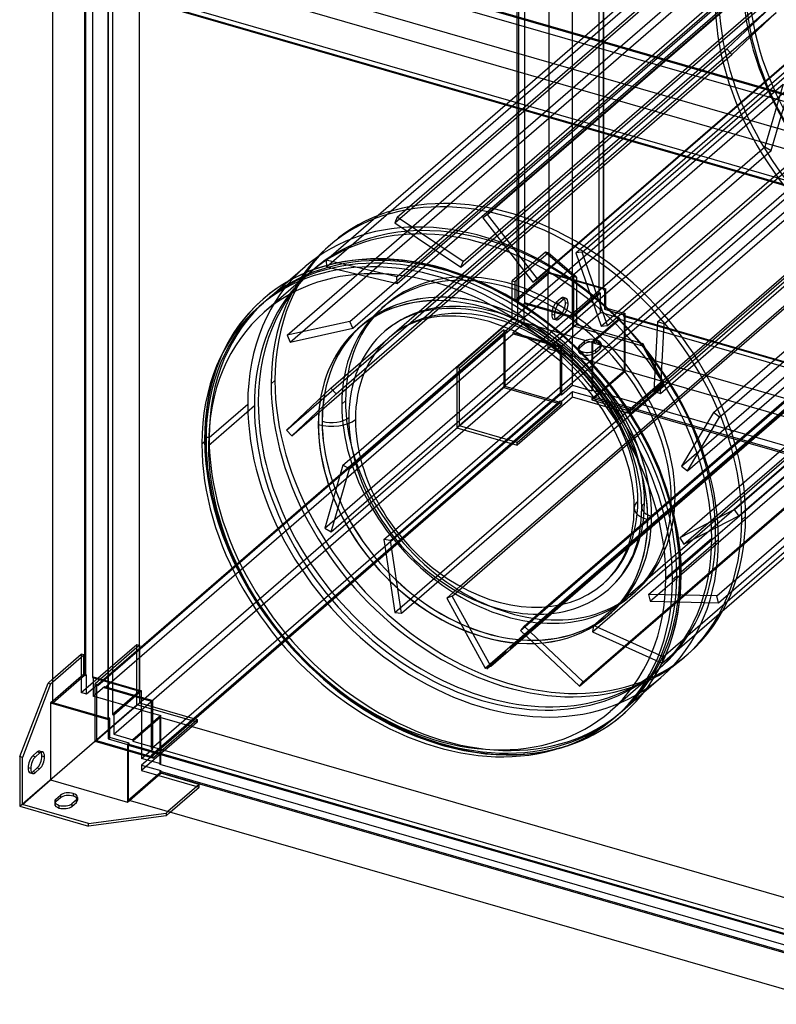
# Model space of a CAD drawing. Header units: millimetres. Extents: x -464 to 464, y -522 to 503.
# Tile 1 of 3: x -464 to 30, y -487 to 156. Entities that reach past the tile are written whole.
import ezdxf

# ---------------------------------------------------------------- set-up
doc = ezdxf.new("R2010")
doc.units = ezdxf.units.MM
doc.layers.add('MAIN-1', color=7, linetype='Continuous')
doc.layers.add('MAIN-2', color=7, linetype='Continuous')

msp = doc.modelspace()

# ---------------------------------------------------------------- linework, layer by layer
at = {"layer": 'MAIN-1'}
for p, q in [((-372.48, 225.02), (89.23, 91.73)), ((68.73, 73.69), (-393.23, 207.05)), ((-442.59, -290.52), (-442.59, 171.36)), ((-393.23, 171.11), (68.73, 37.75)), ((-406.65, 160.98), (-406.65, -300.9)), ((-406.15, -300.47), (-406.15, 160.99)), ((-288.74, -15.24), (-277.7, -5.69)), ((-265.16, -5.36), (-271.1, -7.25)), ((-259.31, -3.84), (-265.16, -5.36)), ((-253.24, -2.59), (-259.31, -3.84)), ((-246.96, -1.63), (-253.24, -2.59)), ((-240.48, -0.98), (-246.96, -1.63)), ((-235.11, -0.68), (-240.48, -0.98)), ((-224.87, -0.71), (-235.11, -0.68)), ((-214.22, -1.52), (-224.87, -0.71)), ((-203.99, -3.02), (-214.22, -1.52)), ((-193.49, -5.27), (-203.99, -3.02)), ((-187.2, -6.96), (-193.49, -5.27)), ((-282.27, -11.86), (-287.52, -14.56)), ((-276.8, -9.42), (-282.27, -11.86)), ((-271.1, -7.25), (-276.8, -9.42)), ((-173.76, -11.41), (-187.2, -6.96)), ((-160.21, -17.1), (-173.76, -11.41)), ((-292.24, -17.32), (-296.77, -20.3)), ((-287.52, -14.56), (-292.24, -17.32)), ((-147.07, -23.81), (-160.21, -17.1)), ((-301.1, -23.49), (-305.25, -26.9)), ((-296.77, -20.3), (-301.1, -23.49)), ((-134.08, -31.65), (-147.07, -23.81)), ((-309.28, -30.58), (-314.99, -36.54)), ((-305.26, -26.91), (-309.28, -30.58)), ((-307.7, -31.67), (-304.95, -29.28)), ((-121.62, -40.41), (-134.08, -31.65)), ((-314.99, -36.54), (-320.29, -43.07)), ((-191.72, -38.53), (-195.14, -39.05)), ((-188.14, -38.17), (-191.72, -38.53)), ((-185.16, -38.01), (-188.14, -38.17)), ((-179.41, -38.02), (-185.16, -38.01)), ((-173.34, -38.48), (-179.41, -38.02)), ((-167.43, -39.35), (-173.34, -38.48)), ((-161.54, -32.29), (-161.5, -32.25)), ((-320.29, -43.07), (-324.21, -48.69)), ((-242.66, -126.47), (-148.35, -44.79)), ((-239.16, -75.2), (-198.12, -39.66)), ((-237.44, -71.38), (-201.97, -40.67)), ((-210.56, -43.96), (-213.28, -45.36)), ((-207.7, -42.69), (-210.56, -43.96)), ((-204.7, -41.55), (-207.7, -42.69)), ((-201.55, -40.54), (-204.7, -41.55)), ((-198.42, -39.73), (-201.55, -40.54)), ((-195.14, -39.05), (-198.42, -39.73)), ((-161.3, -40.66), (-167.43, -39.35)), ((-157.59, -41.66), (-161.3, -40.66)), ((-149.61, -44.31), (-157.59, -41.66)), ((-141.47, -47.73), (-149.61, -44.31)), ((-109.58, -50.15), (-121.62, -40.41)), ((-324.21, -48.69), (-327.83, -54.65)), ((-242.89, -45.97), (-242.85, -45.93)), ((-241.5, -131.41), (-143.71, -46.72)), ((-223.81, -52.97), (-221.04, -50.57)), ((-220.27, -49.95), (-222.39, -51.7)), ((-218.04, -48.32), (-220.27, -49.95)), ((-215.72, -46.79), (-218.04, -48.32)), ((-213.28, -45.36), (-215.72, -46.79)), ((-133.5, -51.79), (-141.47, -47.73)), ((-98.19, -60.69), (-109.58, -50.15)), ((-327.83, -54.65), (-332.41, -63.73)), ((-125.57, -56.58), (-133.5, -51.79)), ((-117.91, -61.96), (-125.57, -56.58)), ((-232.85, -154.68), (-122.2, -58.85)), ((-116.5, -63.04), (-229.57, -160.96)), ((-110.48, -67.97), (-117.91, -61.96)), ((-87.44, -72.04), (-98.19, -60.69)), ((-111.15, -67.4), (-111.15, -84.22)), ((-103.43, -74.5), (-110.48, -67.97)), ((-110.29, -68.14), (-110.29, -83.47)), ((-218.79, -177.44), (-101.81, -76.13)), ((-96.78, -81.52), (-103.43, -74.5)), ((-103.04, -77.19), (-103.04, -74.89)), ((-77.47, -84.06), (-87.44, -72.04)), ((-216.81, -179.98), (-99.58, -78.45)), ((-90.6, -88.98), (-96.78, -81.52)), ((-84.94, -96.78), (-90.6, -88.98)), ((-68.34, -96.66), (-77.47, -84.06)), ((-310.89, -96.74), (-340.89, -122.72)), ((-83.27, -99.31), (-84.94, -96.78)), ((-79.1, -106.2), (-83.27, -99.31)), ((-65.63, -100.76), (-68.34, -96.66)), ((-58.87, -111.91), (-65.63, -100.76)), ((-75.38, -113.19), (-79.1, -106.2)), ((-186.92, -207.97), (-76.02, -111.93)), ((-71.54, -121.68), (-75.38, -113.19)), ((-52.83, -123.28), (-58.87, -111.91)), ((-68.41, -130.15), (-71.54, -121.68)), ((-176.44, -214.48), (-70.96, -123.13)), ((-175.14, -215.19), (-70.42, -124.5)), ((-46.55, -137.16), (-52.83, -123.28)), ((-65.93, -138.72), (-68.41, -130.15)), ((-64.2, -147.06), (-65.93, -138.72)), ((-41.4, -151.09), (-46.55, -137.16)), ((-63.29, -153.83), (-64.2, -147.06)), ((-62.93, -158.64), (-63.29, -153.83)), ((-37.3, -165.3), (-41.4, -151.09)), ((-62.81, -163.28), (-62.93, -158.64)), ((-63.14, -170.83), (-62.81, -163.28)), ((-34.39, -179.27), (-37.3, -165.3)), ((-64.07, -177.84), (-63.14, -170.83)), ((-120.2, -227.93), (-64.41, -179.61)), ((-64.83, -181.52), (-64.07, -177.84)), ((-32.85, -190.75), (-34.39, -179.27)), ((-66.8, -188.36), (-65.74, -185.03)), ((-65.74, -185.03), (-64.83, -181.52)), ((-7.78, -184.24), (-32.04, -205.25)), ((-68.74, -193.28), (-67.99, -191.53)), ((-67.99, -191.53), (-66.8, -188.36)), ((-32.23, -198.97), (-32.85, -190.75)), ((-74.07, -202.82), (-71.24, -198.28)), ((-71.24, -198.28), (-68.74, -193.28)), ((-32.03, -206.97), (-32.23, -198.97)), ((-78.49, -208.38), (-75.16, -204.34)), ((-75.16, -204.34), (-74.07, -202.82)), ((-82.95, -212.73), (-82.13, -212.01)), ((-82.13, -212.01), (-78.49, -208.38)), ((-35.03, -207.84), (-37.78, -210.22)), ((-32.6, -220.16), (-32.03, -206.97)), ((-34.26, -232.61), (-32.6, -220.16)), ((-80.2, -233.83), (-80.15, -233.79)), ((-35.63, -239.25), (-34.26, -232.61)), ((-37.3, -245.63), (-35.63, -239.25)), ((-39.24, -251.75), (-37.3, -245.63)), ((-41.45, -257.62), (-39.24, -251.75)), ((-47.57, -270.35), (-42.84, -260.91)), ((-42.84, -260.91), (-41.45, -257.62)), ((-445.69, -277.65), (-442.59, -274.97)), ((-56.43, -283.68), (-45.3, -274.04)), ((-52.98, -279.02), (-47.57, -270.35)), ((-464.19, -325.71), (-445.69, -277.65)), ((-443.96, -278.15), (-462.46, -326.21)), ((-445.69, -277.65), (-443.96, -278.15)), ((-443.96, -278.15), (-442.59, -276.97)), ((-61.55, -289.8), (-55.09, -281.96)), ((-55.09, -281.96), (-52.98, -279.02)), ((-442.59, -289.53), (-443.96, -290.71)), ((-443.96, -290.71), (-443.96, -340.94)), ((-443.96, -290.71), (-406.29, -301.58)), ((-406.65, -300.9), (-442.59, -290.52)), ((-68.65, -296.88), (-61.55, -289.8)), ((-406.15, -300.47), (-406.65, -300.9)), ((-405.29, -300.72), (-406.29, -301.58)), ((-406.29, -301.58), (-406.29, -314.14)), ((-405.29, -300.72), (-406.15, -300.47)), ((-405.29, -313.27), (-405.29, -300.72)), ((-80.03, -305.78), (-75.02, -302.18)), ((-75.3, -300.02), (-72.55, -297.64)), ((-75.02, -302.18), (-70.24, -298.29)), ((-70.25, -298.29), (-68.65, -296.88)), ((-85.48, -309.2), (-80.03, -305.78)), ((-406.29, -314.14), (-405.29, -313.27)), ((-406.29, -314.14), (-393.73, -317.77)), ((-392.73, -316.9), (-405.29, -313.27)), ((-99.07, -315.92), (-93.41, -313.41)), ((-93.41, -313.41), (-89.65, -311.53)), ((-89.65, -311.53), (-85.48, -309.2)), ((-392.73, -316.9), (-393.73, -317.77)), ((-393.73, -317.77), (-393.73, -355.44)), ((-392.73, -317.77), (-393.23, -318.2)), ((-393.23, -318.2), (-393.23, -354.14)), ((-393.23, -318.2), (68.73, -451.55)), ((-392.73, -317.77), (-392.73, -316.9)), ((68.98, -451.05), (-392.73, -317.77)), ((-110.59, -319.9), (-104.72, -318.05)), ((-104.72, -318.05), (-99.07, -315.92)), ((-462.46, -326.21), (-464.19, -325.71)), ((-464.19, -325.71), (-464.19, -358.19)), ((-462.46, -356.96), (-462.46, -326.21)), ((-453.96, -325.78), (-450.96, -323.18)), ((-449.69, -325.28), (-447.96, -325.78)), ((-455.69, -335.67), (-452.69, -333.08)), ((-450.96, -333.58), (-453.96, -336.17)), ((-452.69, -333.08), (-450.96, -333.58)), ((-453.96, -336.17), (-455.69, -335.67)), ((-462.46, -356.96), (-443.96, -340.94)), ((-443.96, -340.94), (-393.73, -355.44)), ((-440.53, -353.47), (-437.53, -350.87)), ((-437.53, -352.61), (-440.53, -355.2)), ((-440.53, -355.2), (-440.53, -353.47)), ((-437.53, -350.87), (-437.53, -352.61)), ((-429.34, -349.78), (-429.34, -351.51)), ((-464.19, -358.19), (-419.16, -371.19)), ((-419.16, -369.46), (-462.46, -356.96)), ((-427.14, -353.87), (-430.14, -356.47)), ((-393.73, -355.44), (-392.48, -354.35)), ((68.73, -487.49), (-393.23, -354.14)), ((-419.16, -369.46), (-368.61, -362.69)), ((-368.61, -364.42), (-419.16, -371.19)), ((-367.36, -361.6), (-368.61, -362.69)), ((-368.61, -364.42), (-365.86, -362.04)), ((-368.61, -362.69), (-368.61, -364.42)), ((-419.16, -371.19), (-419.16, -369.46))]:
    msp.add_line(p, q, dxfattribs=at)
for centre, major_axis, ratio, start_param, end_param in [((-161.5, -139.86), (116.2, -134.18), 0.75, 0.713724, 3.141593), ((-187.75, -162.6), (-117.51, 135.69), 0.75, -2.427868, -0.000059), ((-188.75, -163.46), (-116.2, 134.18), 0.75, -2.427868, 0), ((-191.5, -165.84), (-116.2, 134.18), 0.75, -2.427868, 0), ((-191.5, -165.84), (112.93, -130.4), 0.75, 0.713724, 3.141593), ((-161.5, -139.86), (112.93, -130.4), 0.75, -2.987605, -2.427868), ((-161.54, -139.9), (-81.35, 93.93), 0.75, -0.857072, 0), ((-161.5, -139.86), (81.35, -93.93), 0.75, 2.284521, 3.141593), ((-191.5, -165.84), (-116.2, 134.18), 0.75, 0, 0.713724), ((-191.5, -165.84), (112.93, -130.4), 0.75, -3.141592, -2.427868), ((-161.54, -139.9), (-81.35, 93.93), 0.75, -1.070925, -0.857072), ((-161.5, -139.86), (81.35, -93.93), 0.75, 2.074776, 2.284521), ((-161.54, -139.9), (-81.35, 93.93), 0.75, 0, 0.713724), ((-152.67, -132.22), (-69.73, 80.51), 0.75, -0.000059, 0.713724), ((-161.5, -139.86), (112.93, -130.4), 0.75, -2.427868, -0.153987), ((-260.28, -101.15), (-17.75, 0), 0.5, 1.047198, 2.617994), ((-161.54, -139.9), (-81.35, 93.93), 0.75, 0.713724, 2.284521), ((-152.67, -132.22), (-69.73, 80.51), 0.75, 0.713724, 3.141533), ((-191.5, -165.84), (-116.2, 134.18), 0.75, 0.713724, 3.141593), ((-191.5, -165.84), (112.93, -130.4), 0.75, -2.427868, 0), ((-161.5, -139.86), (81.35, -93.93), 0.75, 0, 1.066817), ((-161.54, -139.9), (-81.35, 93.93), 0.75, -2.427868, -2.070668), ((-45.06, -163.28), (-17.75, 0), 0.5, -0.000036, 1.047198), ((-161.54, -139.9), (-81.35, 93.93), 0.75, -3.141592, -2.427868), ((-161.5, -139.86), (116.2, -134.18), 0.75, 0, 0.713724), ((-191.5, -165.84), (112.93, -130.4), 0.75, 0, 0.713724), ((-191.5, -165.84), (-116.2, 134.18), 0.75, -3.141592, -2.427868), ((-188.75, -163.46), (-116.2, 134.18), 0.75, -3.141592, -2.427868), ((-187.75, -162.6), (-117.51, 135.69), 0.75, -3.141593, -2.427868), ((-34.03, -206.97), (-2, 0), 0.5, 1.047198, 2.617994), ((-34.03, -206.97), (-2, 0), 0.5, 2.617994, 3.141557), ((-161.54, -139.9), (-81.35, 93.93), 0.75, 2.284521, 3.141593), ((-453.96, -330.98), (1.66, 5.76), 0.433013, 0.588003, 2.158799), ((-452.69, -327.88), (-1.66, -5.76), 0.433013, 0.588003, 2.158799), ((-450.96, -328.38), (1.66, 5.76), 0.433013, 0.000007, 0.588003), ((-450.96, -328.38), (1.66, 5.76), 0.433013, -2.55359, -0.982794), ((-452.69, -327.88), (-1.66, -5.76), 0.433013, 2.158799, 2.787097), ((-450.96, -328.38), (1.66, 5.76), 0.433013, -0.982794, 0.000007), ((-453.96, -330.98), (1.66, 5.76), 0.433013, 2.158799, 3.141599), ((-455.69, -330.48), (-1.66, -5.76), 0.433013, 0.354496, 0.588003), ((-453.96, -330.98), (1.66, 5.76), 0.433013, -3.141586, -2.55359), ((-435.34, -354.97), (-6, 0), 0.5, -0.523599, -0.000094), ((-432.34, -352.37), (-6, 0), 0.5, -2.094395, -0.523599), ((-432.34, -354.11), (6, 0), 0.5, 1.047198, 2.617994), ((-432.34, -352.37), (-6, 0), 0.5, 3.141499, 4.18879), ((-432.34, -354.11), (6, 0), 0.5, 0.292994, 1.047198), ((-432.34, -352.37), (-6, 0), 0.5, 2.617994, 3.141499), ((-435.34, -354.97), (-6, 0), 0.5, -0.000094, 1.047198), ((-435.34, -356.7), (6, 0), 0.5, 2.617994, 2.8486), ((-435.34, -354.97), (-6, 0), 0.5, 1.047198, 2.617994)]:
    msp.add_ellipse(centre, major_axis=major_axis, ratio=ratio, start_param=start_param, end_param=end_param, dxfattribs=at)
at = {"layer": 'MAIN-2'}
for p, q in [((-118.59, 452.52), (-118.59, -9.93)), ((-85.65, -22.91), (-85.65, 439.55)), ((-83.15, 441.72), (-83.15, -20.74)), ((-82.65, -20.31), (-82.65, 442.15)), ((-139.34, -27.9), (-139.34, 434.55)), ((-138.48, 434.3), (-138.48, -28.15)), ((-134.15, -29.4), (-134.15, 433.05)), ((-103.4, 424.18), (-103.4, -38.28)), ((-158.52, 28.27), (128.98, 277.25)), ((-219.2, 22.9), (68.3, 271.88)), ((-217.65, 26.49), (69.85, 275.47)), ((-161.59, 26.09), (125.91, 275.07)), ((-100.89, 3.25), (186.61, 252.23)), ((-96.85, 3.64), (190.65, 252.62)), ((-263.99, -1.4), (23.51, 247.59)), ((-174.59, -2.46), (112.91, 246.52)), ((-263.76, -5.79), (23.74, 243.2)), ((-176.14, -6.06), (111.36, 242.92)), ((-217.94, -12.28), (69.56, 236.71)), ((-217.71, -16.67), (69.79, 232.32)), ((-128.98, -15.93), (158.52, 233.05)), ((-125.91, -13.75), (161.59, 235.23)), ((89.98, 90.65), (-372.48, 224.15)), ((-372.48, 219.82), (89.98, 86.32)), ((-248.45, -41.49), (39.05, 207.49)), ((-47.6, -41.68), (239.9, 207.31)), ((-43.28, -43.15), (244.22, 205.83)), ((-246.49, -45.92), (41.01, 203.06)), ((-84.36, -44.57), (203.14, 204.41)), ((-80.32, -44.19), (207.18, 204.8)), ((-289.54, -50.57), (-2.04, 198.42)), ((-287.58, -54.99), (-0.08, 193.99)), ((-421.84, 189.9), (-421.84, -272.55)), ((-420.98, -272.8), (-420.98, 189.65)), ((-416.65, 188.4), (-416.65, -274.05)), ((89.98, 55.58), (-372.48, 189.08)), ((72.23, 40.2), (-390.23, 173.7)), ((-385.9, -282.93), (-385.9, 179.53)), ((-392.73, 171.54), (69.73, 38.04)), ((-403.65, 164.16), (-403.65, -298.3)), ((-221.04, -50.57), (26.63, 163.92)), ((-50.02, -87.03), (237.48, 161.95)), ((26.63, 163.92), (-2.39, 136.46)), ((-201.97, -40.67), (30, 160.23)), ((-45.69, -88.51), (241.81, 160.47)), ((0.98, 132.77), (30, 160.23)), ((-10.94, -100.92), (276.56, 148.06)), ((-7.09, -104), (280.41, 144.98)), ((-289.89, -112.52), (-2.39, 136.46)), ((-2.39, 136.46), (0.98, 132.77)), ((-198.12, -39.66), (0.98, 132.77)), ((-148.35, -44.79), (34.47, 113.54)), ((-143.71, -46.72), (38.65, 111.21)), ((-31.88, -135.97), (255.62, 113.01)), ((-28.02, -139.05), (259.48, 109.93)), ((34.47, 113.54), (22.53, 72.44)), ((26.72, 70.11), (38.65, 111.21)), ((2.75, -164.25), (290.25, 84.74)), ((5.48, -168.4), (292.98, 80.58)), ((-264.97, -176.54), (22.53, 72.44)), ((22.53, 72.44), (26.72, 70.11)), ((-122.2, -58.85), (26.72, 70.11)), ((-101.81, -76.13), (61.2, 65.05)), ((-99.58, -78.45), (65.48, 64.49)), ((-33.09, -182.92), (254.41, 66.06)), ((-30.36, -187.07), (257.14, 61.91)), ((-217.65, 26.49), (-219.2, 22.9)), ((-174.59, -2.46), (-217.65, 26.49)), ((-158.52, 28.27), (-161.59, 26.09)), ((-161.59, 26.09), (-128.98, -15.93)), ((-125.91, -13.75), (-158.52, 28.27)), ((-70.96, -123.13), (102.21, 26.84)), ((-70.42, -124.5), (105.84, 28.15)), ((-53.43, -219.77), (234.07, 29.21)), ((-8.88, -220.7), (278.62, 28.29)), ((-219.2, 22.9), (-176.14, -6.06)), ((-52.31, -224.28), (235.19, 24.7)), ((-7.76, -225.2), (279.74, 23.78)), ((-219.08, -231.56), (68.42, 17.42)), ((-76.02, -111.93), (72.69, 16.86)), ((-259.95, 9.69), (-262.45, 7.52)), ((-89.38, -240.15), (198.12, 8.84)), ((-64.41, -179.61), (152.76, 8.46)), ((-120.69, 3.81), (-142.44, -15.03)), ((-140.71, -15.53), (-118.96, 3.31)), ((-137.1, -243.47), (150.4, 5.51)), ((-120.69, 3.81), (-102.19, -12.21)), ((-118.96, 3.31), (-120.69, 3.81)), ((-100.46, -12.71), (-118.96, 3.31)), ((-96.85, 3.64), (-100.89, 3.25)), ((-100.89, 3.25), (-84.36, -44.57)), ((-80.32, -44.19), (-96.85, 3.64)), ((-90.06, -244.23), (197.44, 4.75)), ((-217.94, -12.28), (-263.99, -1.4)), ((-263.99, -1.4), (-263.76, -5.79)), ((-263.76, -5.79), (-217.71, -16.67)), ((-176.14, -6.06), (-174.59, -2.46)), ((143.75, -6.17), (-143.75, -255.15)), ((-143.75, -255.15), (143.75, -6.17)), ((-143.75, -255.15), (143.75, -6.17)), ((-143.75, -255.15), (143.75, -6.17)), ((-274.43, -9.46), (-304.43, -35.45)), ((-217.71, -16.67), (-217.94, -12.28)), ((-118.96, -9.25), (-140.71, -28.09)), ((-139.34, -27.9), (-118.59, -9.93)), ((-118.96, -59.48), (-118.96, -9.25)), ((-118.96, -9.25), (-81.29, -20.12)), ((-118.59, -9.93), (-82.65, -20.31)), ((-102.19, -12.21), (-100.46, -12.71)), ((-102.19, -44.69), (-102.19, -12.21)), ((-100.46, -12.71), (-100.46, -43.46)), ((-43.84, -260.51), (243.66, -11.53)), ((-302.95, -27.55), (-288.74, -15.24)), ((-160.17, -268.07), (127.33, -19.09)), ((-156.54, -266.76), (130.96, -17.78)), ((-142.44, -40.14), (-142.44, -15.03)), ((-142.44, -15.03), (-140.71, -15.53)), ((-140.71, -15.53), (-140.71, -28.09)), ((-128.98, -15.93), (-125.91, -13.75)), ((-44.51, -264.59), (242.99, -15.61)), ((-85.65, -22.91), (-103.4, -38.28)), ((-84.79, -23.16), (-103.04, -38.96)), ((-84.79, -23.16), (-85.65, -22.91)), ((-84.79, -35.71), (-84.79, -23.16)), ((-82.65, -20.31), (-83.15, -20.74)), ((-83.15, -20.74), (-82.29, -20.99)), ((-81.29, -20.12), (-82.29, -20.99)), ((-82.29, -20.99), (-82.29, -33.55)), ((-81.29, -32.68), (-81.29, -20.12)), ((-225.09, -30.57), (-227.59, -32.73)), ((-140.71, -28.09), (-138.98, -28.59)), ((-138.48, -28.15), (-139.34, -27.9)), ((-138.48, -28.15), (-138.98, -28.59)), ((-138.98, -28.59), (-138.98, -41.14)), ((-134.65, -29.84), (-134.15, -29.4)), ((-134.65, -29.84), (-103.04, -38.96)), ((-134.65, -42.39), (-134.65, -29.84)), ((-103.4, -38.28), (-134.15, -29.4)), ((-110.69, -26.5), (-113.69, -29.1)), ((-113.69, -29.1), (-111.96, -29.6)), ((-111.96, -29.6), (-108.96, -27)), ((-108.96, -27), (-110.69, -26.5)), ((-107.29, -26.43), (-109.03, -25.93)), ((-107.69, -29.1), (-105.96, -29.6)), ((-98.43, -279.76), (189.07, -30.77)), ((-96.07, -276.8), (191.43, -27.82)), ((-209.61, -38.07), (-212.72, -39.45)), ((-206.35, -36.82), (-209.61, -38.07)), ((-202.94, -35.74), (-206.35, -36.82)), ((-199.55, -34.86), (-202.94, -35.74)), ((-196.02, -34.13), (-199.55, -34.86)), ((-192.34, -33.57), (-196.02, -34.13)), ((-188.52, -33.18), (-192.34, -33.57)), ((-185.4, -33.01), (-188.52, -33.18)), ((-179.24, -33.02), (-185.4, -33.01)), ((-172.78, -33.51), (-179.24, -33.02)), ((-166.61, -34.42), (-172.78, -33.51)), ((-160.22, -35.78), (-166.61, -34.42)), ((-156.21, -36.85), (-160.22, -35.78)), ((-147.85, -39.63), (-156.21, -36.85)), ((-114.96, -37.4), (-116.69, -36.9)), ((-113.69, -39.49), (-110.69, -36.9)), ((-108.96, -37.4), (-111.96, -39.99)), ((-110.69, -36.9), (-108.96, -37.4)), ((-103.04, -51.52), (-84.79, -35.71)), ((-72.23, -39.34), (-84.79, -35.71)), ((-82.29, -33.55), (-81.29, -32.68)), ((-82.29, -33.55), (-69.73, -37.17)), ((-81.29, -32.68), (-68.73, -36.31)), ((-68.73, -36.31), (-69.73, -37.17)), ((-69.73, -37.17), (-69.73, -38.04)), ((-69.23, -37.61), (-69.73, -38.04)), ((-69.73, -38.04), (392.73, -171.54)), ((-69.23, -73.55), (-69.23, -37.61)), ((-69.23, -37.61), (393.23, -171.11)), ((-68.73, -73.98), (-68.73, -36.31)), ((-248.45, -41.49), (-289.54, -50.57)), ((-246.49, -45.92), (-248.45, -41.49)), ((-240.33, -43.78), (-240.38, -43.82)), ((-220.9, -44.21), (-223.33, -46.01)), ((-218.35, -42.54), (-220.9, -44.21)), ((-215.69, -40.98), (-218.35, -42.54)), ((-212.72, -39.45), (-215.69, -40.98)), ((-178.69, -71.54), (-142.44, -40.14)), ((-102.19, -44.69), (-178.69, -110.94)), ((-139.36, -43.19), (-147.85, -39.63)), ((-138.98, -41.14), (-146.23, -47.42)), ((-138.98, -41.14), (-142.44, -40.14)), ((-141.9, -48.67), (-134.65, -42.39)), ((-131.07, -47.42), (-139.36, -43.19)), ((-103.04, -51.52), (-134.65, -42.39)), ((-100.46, -43.46), (-118.96, -59.48)), ((-113.62, -40.56), (-115.35, -40.06)), ((-111.96, -39.99), (-113.69, -39.49)), ((-103.04, -38.96), (-103.04, -51.52)), ((-57.16, -57.69), (-102.19, -44.69)), ((-100.46, -43.46), (-57.16, -55.96)), ((-72.23, -39.34), (-90.48, -55.14)), ((-72.23, -40.2), (-89.98, -55.58)), ((-84.36, -44.57), (-80.32, -44.19)), ((-72.23, -40.2), (-72.23, -39.34)), ((390.23, -173.7), (-72.23, -40.2)), ((-47.6, -41.68), (-50.02, -87.03)), ((-43.28, -43.15), (-47.6, -41.68)), ((-45.69, -88.51), (-43.28, -43.15)), ((-414.09, -279.27), (-147.09, -48.04)), ((-146.23, -48.29), (-413.23, -279.52)), ((-408.9, -280.77), (-141.9, -49.54)), ((-289.54, -50.57), (-287.58, -54.99)), ((-287.58, -54.99), (-246.49, -45.92)), ((-223.33, -46.01), (-225.67, -47.92)), ((-147.96, -46.92), (-176.96, -72.04)), ((-147.96, -46.92), (-147.96, -84.59)), ((-147.96, -46.92), (-146.23, -47.42)), ((-147.09, -83.98), (-147.09, -48.04)), ((-147.09, -48.04), (-146.23, -48.29)), ((-146.23, -47.42), (-146.23, -48.29)), ((-141.9, -48.67), (-110.29, -57.8)), ((-141.9, -49.54), (-141.9, -48.67)), ((-141.9, -49.54), (-111.15, -58.41)), ((-122.83, -52.4), (-131.07, -47.42)), ((-260.87, -85.06), (-223.81, -52.97)), ((-115.08, -57.83), (-122.83, -52.4)), ((-107.57, -63.88), (-115.08, -57.83)), ((-103.04, -51.52), (-110.29, -57.8)), ((-110.29, -57.8), (-110.29, -68.14)), ((-103.04, -51.52), (-90.48, -55.14)), ((-103.04, -74.89), (-103.04, -51.52)), ((-98.53, -57.29), (-95.53, -54.69)), ((-95.53, -56.43), (-98.53, -59.02)), ((-98.53, -59.02), (-98.53, -57.29)), ((-95.53, -54.69), (-95.53, -56.43)), ((-90.48, -55.14), (-90.48, -86.75)), ((-89.98, -55.58), (-89.98, -86.32)), ((372.48, -189.08), (-89.98, -55.58)), ((-85.14, -57.69), (-88.14, -60.29)), ((-87.34, -55.33), (-87.34, -53.59)), ((-85.14, -59.43), (-85.14, -57.69)), ((-84.34, -56.19), (-84.34, -57.93)), ((-43.61, -81.23), (-57.16, -55.96)), ((-57.16, -55.96), (-57.16, -57.69)), ((-57.16, -57.69), (-43.61, -82.96)), ((-332.41, -63.73), (-335.74, -71.96)), ((-68.73, -73.98), (-118.96, -59.48)), ((-111.15, -58.41), (-116.5, -63.04)), ((-111.15, -58.41), (-111.15, -67.4)), ((-100.09, -70.77), (-107.57, -63.88)), ((-99.34, -58.79), (-99.34, -60.52)), ((-96.34, -61.39), (-96.34, -63.12)), ((-88.14, -62.02), (-85.14, -59.43)), ((-88.14, -60.29), (-88.14, -62.02)), ((-335.74, -71.96), (-338.62, -81.09)), ((-286.52, -116.22), (-239.16, -75.2)), ((-257.5, -88.75), (-237.44, -71.38)), ((-176.96, -72.04), (-178.69, -71.54)), ((-178.69, -71.54), (-178.69, -110.94)), ((-176.96, -109.71), (-176.96, -72.04)), ((-93.04, -78.21), (-100.09, -70.77)), ((-90.48, -92.81), (-68.73, -73.98)), ((-89.98, -91.52), (-69.23, -73.55)), ((393.23, -207.05), (-69.23, -73.55)), ((-338.62, -81.09), (-340.41, -88.37)), ((-297.47, -80.12), (-299.97, -82.28)), ((-110.29, -89.41), (-103.04, -83.13)), ((-110.29, -83.47), (-110.29, -89.41)), ((-103.04, -83.13), (-103.04, -77.19)), ((-103.04, -83.13), (-90.48, -86.75)), ((-86.64, -85.91), (-93.04, -78.21)), ((-43.61, -81.23), (-65.36, -100.06)), ((-43.61, -82.96), (-65.36, -101.8)), ((-43.61, -82.96), (-43.61, -81.23)), ((-147.09, -83.98), (-414.09, -315.21)), ((-378.15, -320.39), (-111.15, -89.16)), ((-340.41, -88.37), (-341.77, -95.84)), ((-260.87, -85.06), (-289.89, -112.52)), ((-286.52, -116.22), (-257.5, -88.75)), ((-257.5, -88.75), (-260.87, -85.06)), ((-147.96, -84.59), (-176.96, -109.71)), ((-147.96, -84.59), (-110.29, -95.47)), ((-111.15, -94.35), (-147.09, -83.98)), ((-111.15, -84.22), (-111.15, -89.16)), ((-111.15, -89.16), (-110.29, -89.41)), ((-103.04, -87.46), (-110.29, -93.74)), ((-103.04, -90.92), (-103.04, -87.46)), ((-90.48, -91.08), (-103.04, -87.46)), ((-90.48, -86.75), (-89.98, -86.32)), ((-89.98, -86.32), (372.48, -219.82)), ((-80.8, -93.98), (-86.64, -85.91)), ((-50.02, -87.03), (-45.69, -88.51)), ((-111.15, -93.49), (-378.15, -324.72)), ((-378.15, -325.58), (-111.15, -94.35)), ((-341.77, -95.84), (-343.06, -107.04)), ((-340.47, -117.36), (-315.22, -95.49)), ((-253.85, -95.59), (-251.35, -93.43)), ((-103.04, -90.92), (-139.29, -122.32)), ((-139.29, -120.58), (-110.29, -95.47)), ((-110.29, -93.74), (-111.15, -93.49)), ((-111.15, -93.49), (-111.15, -94.35)), ((-110.29, -93.74), (-110.29, -95.47)), ((-65.36, -101.8), (-103.04, -90.92)), ((-89.98, -90.65), (-90.48, -91.08)), ((-90.48, -91.08), (-90.48, -92.81)), ((-90.48, -92.81), (-65.36, -100.06)), ((-89.98, -90.65), (-89.98, -91.52)), ((372.48, -224.15), (-89.98, -90.65)), ((-89.98, -91.52), (372.48, -225.02)), ((-78.61, -97.31), (-80.8, -93.98)), ((-74.54, -104.09), (-78.61, -97.31)), ((-65.36, -100.06), (-65.36, -101.8)), ((-10.94, -100.92), (-31.88, -135.97)), ((-7.09, -104), (-10.94, -100.92)), ((-343.06, -107.04), (-343.47, -118.22)), ((-266.6, -106.64), (-266.64, -106.68)), ((-70.9, -110.97), (-74.54, -104.09)), ((-28.02, -139.05), (-7.09, -104)), ((-289.89, -112.52), (-286.52, -116.22)), ((-178.69, -110.94), (-139.29, -122.32)), ((-139.29, -120.58), (-176.96, -109.71)), ((-66.91, -119.78), (-70.9, -110.97)), ((-345.22, -121.47), (-342.47, -119.09)), ((-343.47, -118.22), (-343.27, -126.24)), ((-139.29, -122.32), (-139.29, -120.58)), ((-63.66, -128.59), (-66.91, -119.78)), ((-343.27, -126.24), (-342.64, -134.46)), ((-253.03, -135.44), (-242.66, -126.47)), ((-61.08, -137.52), (-63.66, -128.59)), ((-342.64, -134.46), (-341.39, -144.17)), ((-248.85, -137.77), (-241.5, -131.41)), ((-253.03, -135.44), (-264.97, -176.54)), ((-260.78, -178.87), (-248.85, -137.77)), ((-248.85, -137.77), (-253.03, -135.44)), ((-59.27, -146.23), (-61.08, -137.52)), ((-31.88, -135.97), (-28.02, -139.05)), ((-341.39, -144.17), (-339.55, -154.06)), ((-58.3, -153.47), (-59.27, -146.23)), ((-339.55, -154.06), (-337.39, -163.03)), ((-57.93, -158.45), (-58.3, -153.47)), ((-260.78, -178.87), (-232.85, -154.68)), ((-57.81, -163.28), (-57.93, -158.45)), ((-36.15, -155.55), (-38.65, -157.72)), ((-229.57, -160.96), (-378.15, -289.64)), ((-337.39, -163.03), (-334.75, -172.08)), ((-58.16, -171.3), (-57.81, -163.28)), ((2.75, -164.25), (-33.09, -182.92)), ((5.48, -168.4), (2.75, -164.25)), ((-334.75, -172.08), (-331.62, -181.18)), ((-59.16, -178.78), (-58.16, -171.3)), ((-51.45, -168.8), (-51.41, -168.76)), ((-30.36, -187.07), (5.48, -168.4)), ((7.47, -171.03), (9.97, -168.87)), ((-264.97, -176.54), (-260.78, -178.87)), ((-226.3, -183.93), (-218.79, -177.44)), ((-222.02, -184.49), (-216.81, -179.98)), ((-59.97, -182.7), (-59.16, -178.78)), ((-331.62, -181.18), (-328, -190.29)), ((-222.02, -184.49), (-226.3, -183.93)), ((-226.3, -183.93), (-219.08, -231.56)), ((-214.81, -232.12), (-222.02, -184.49)), ((-62.08, -190.01), (-60.95, -186.44)), ((-60.95, -186.44), (-59.97, -182.7)), ((-42.11, -208.97), (-12.11, -182.99)), ((-33.09, -182.92), (-30.36, -187.07)), ((-328, -190.29), (-324.02, -199.14)), ((-63.36, -193.41), (-62.08, -190.01)), ((-324.02, -199.14), (-319.58, -207.91)), ((-66.88, -200.74), (-64.18, -195.34)), ((-64.18, -195.34), (-63.36, -193.41)), ((-71.16, -207.34), (-69.96, -205.66)), ((-69.96, -205.66), (-66.88, -200.74)), ((-32.04, -205.25), (-33.03, -206.11)), ((-319.58, -207.91), (-314.72, -216.59)), ((-214.81, -232.12), (-186.92, -207.97)), ((-78.78, -215.72), (-74.79, -211.75)), ((-74.79, -211.75), (-71.16, -207.34)), ((-314.72, -216.59), (-309.43, -225.12)), ((-185.29, -222.15), (-176.44, -214.48)), ((-181.66, -220.84), (-175.14, -215.19)), ((-79.67, -216.51), (-78.78, -215.72)), ((-62.41, -218.42), (-64.91, -220.58)), ((-181.66, -220.84), (-185.29, -222.15)), ((-185.29, -222.15), (-160.17, -268.07)), ((-156.54, -266.76), (-181.66, -220.84)), ((-8.88, -220.7), (-53.43, -219.77)), ((-53.43, -219.77), (-52.31, -224.28)), ((-52.31, -224.28), (-7.76, -225.2)), ((-7.76, -225.2), (-8.88, -220.7)), ((-309.43, -225.12), (-303.8, -233.38)), ((-134.74, -240.52), (-120.2, -227.93)), ((-303.8, -233.38), (-297.8, -241.44)), ((-219.08, -231.56), (-214.81, -232.12)), ((-77.67, -231.62), (-77.71, -231.65)), ((-297.8, -241.44), (-291.44, -249.25)), ((-134.74, -240.52), (-137.1, -243.47)), ((-137.1, -243.47), (-98.43, -279.76)), ((-96.07, -276.8), (-134.74, -240.52)), ((-89.38, -240.15), (-90.06, -244.23)), ((-90.06, -244.23), (-44.51, -264.59)), ((-43.84, -260.51), (-89.38, -240.15)), ((-291.44, -249.25), (-284.75, -256.81)), ((-161.5, -247.47), (-161.54, -247.51)), ((-423.94, -283.93), (-387.69, -252.54)), ((-385.96, -253.04), (-414.96, -278.15)), ((-387.69, -291.94), (-387.69, -252.54)), ((-387.69, -252.54), (-385.96, -253.04)), ((-385.96, -253.04), (-385.96, -290.71)), ((-284.75, -256.81), (-275.48, -266.3)), ((-442.59, -274.97), (-423.94, -258.81)), ((-442.59, -276.97), (-422.21, -259.31)), ((-423.94, -258.81), (-423.94, -283.93)), ((-422.21, -259.31), (-423.94, -258.81)), ((-422.21, -271.87), (-422.21, -259.31)), ((-146.25, -257.32), (-159, -268.36)), ((-159, -268.36), (-146.25, -257.32)), ((-159, -268.36), (-146.25, -257.32)), ((-159, -268.36), (-146.25, -257.32)), ((-44.51, -264.59), (-43.84, -260.51)), ((-27.55, -258.67), (-30.05, -260.83)), ((-275.48, -266.3), (-265.83, -275.13)), ((-160.17, -268.07), (-156.54, -266.76)), ((-422.21, -271.87), (-442.59, -289.53)), ((-442.59, -290.52), (-421.84, -272.55)), ((-422.21, -271.87), (-420.48, -272.37)), ((-421.84, -272.55), (-420.98, -272.8)), ((-420.48, -272.37), (-420.98, -272.8)), ((-420.48, -284.93), (-420.48, -272.37)), ((-416.65, -274.05), (-416.15, -273.62)), ((-416.65, -274.05), (-385.9, -282.93)), ((-416.15, -273.62), (-384.54, -282.75)), ((-416.15, -273.62), (-416.15, -286.18)), ((-265.83, -275.13), (-255.24, -283.75)), ((-48.57, -270.26), (-78.57, -296.24)), ((-413.23, -278.65), (-420.48, -284.93)), ((-416.15, -286.18), (-408.9, -279.9)), ((-414.96, -315.82), (-414.96, -278.15)), ((-414.96, -278.15), (-413.23, -278.65)), ((-413.23, -279.52), (-414.09, -279.27)), ((-414.09, -279.27), (-414.09, -315.21)), ((-413.23, -279.52), (-413.23, -278.65)), ((-408.9, -279.9), (-408.9, -280.77)), ((-408.9, -279.9), (-377.29, -289.03)), ((-378.15, -289.64), (-408.9, -280.77)), ((-385.9, -282.93), (-403.65, -298.3)), ((-384.54, -282.75), (-402.79, -298.55)), ((-384.54, -295.3), (-384.54, -282.75)), ((-98.43, -279.76), (-96.07, -276.8)), ((-420.48, -284.93), (-423.94, -283.93)), ((-384.54, -295.3), (-416.15, -286.18)), ((-377.29, -289.03), (-384.54, -295.3)), ((-377.29, -320.64), (-377.29, -289.03)), ((-255.24, -283.75), (-247.2, -289.64)), ((-70.55, -295.91), (-56.43, -283.68)), ((-464.19, -358.19), (-387.69, -291.94)), ((-414.96, -315.82), (-385.96, -290.71)), ((-402.79, -311.11), (-384.54, -295.3)), ((-348.29, -303.31), (-387.69, -291.94)), ((-385.96, -290.71), (-348.29, -301.58)), ((-384.54, -295.3), (-371.98, -298.93)), ((-384.54, -295.3), (-384.54, -326.91)), ((-378.15, -320.39), (-378.15, -289.64)), ((-247.2, -289.64), (-239.01, -295.09)), ((-239.01, -295.09), (-230.71, -300.1)), ((-403.65, -298.3), (-402.79, -298.55)), ((-402.79, -298.55), (-402.79, -311.11)), ((-371.98, -298.93), (-390.23, -314.73)), ((-372.48, -300.23), (-390.23, -315.6)), ((-377.29, -326.7), (-348.29, -301.58)), ((-372.48, -330.97), (-372.48, -300.23)), ((89.98, -433.73), (-372.48, -300.23)), ((-371.98, -330.54), (-371.98, -298.93)), ((-348.29, -301.58), (-348.29, -303.31)), ((-230.71, -300.1), (-222.33, -304.65)), ((-348.29, -303.31), (-384.54, -334.71)), ((-222.33, -304.65), (-213.62, -308.86)), ((-402.79, -311.11), (-390.23, -314.73)), ((-390.23, -314.73), (-390.23, -315.6)), ((-213.62, -308.86), (-204.92, -312.55)), ((-204.92, -312.55), (-196.24, -315.74)), ((-377.29, -326.7), (-414.96, -315.82)), ((-414.09, -315.21), (-378.15, -325.58)), ((-390.23, -315.6), (72.23, -449.1)), ((-384.54, -326.91), (-377.29, -320.64)), ((-377.29, -320.64), (-378.15, -320.39)), ((-196.24, -315.74), (-187.82, -318.38)), ((-187.82, -318.38), (-181.48, -320.06)), ((-181.48, -320.06), (-174.13, -321.68)), ((-119.67, -322.11), (-110.59, -319.9)), ((-452.69, -322.68), (-455.69, -325.28)), ((-455.69, -325.28), (-453.96, -325.78)), ((-450.96, -323.18), (-452.69, -322.68)), ((-451.03, -322.12), (-449.29, -322.62)), ((-377.29, -324.97), (-384.54, -331.24)), ((-371.98, -330.54), (-384.54, -326.91)), ((-378.15, -325.58), (-378.15, -324.72)), ((-378.15, -324.72), (-377.29, -324.97)), ((-377.29, -326.7), (-377.29, -324.97)), ((-174.13, -321.68), (-166.97, -322.93)), ((-166.97, -322.93), (-159.94, -323.82)), ((-159.94, -323.82), (-153.05, -324.37)), ((-153.05, -324.37), (-146.33, -324.59)), ((-146.33, -324.59), (-139.71, -324.48)), ((-139.71, -324.48), (-129.33, -323.66)), ((-129.33, -323.66), (-119.67, -322.11)), ((-456.96, -333.58), (-458.69, -333.08)), ((-384.54, -331.24), (-371.98, -334.87)), ((-384.54, -331.24), (-384.54, -334.71)), ((-372.48, -330.97), (-371.98, -330.54)), ((89.98, -464.47), (-372.48, -330.97)), ((-457.35, -336.24), (-455.62, -336.74)), ((-393.23, -354.14), (-372.48, -336.17)), ((-392.48, -354.35), (-371.98, -336.6)), ((-384.54, -334.71), (-346.86, -345.58)), ((-371.98, -334.87), (-372.48, -335.3)), ((-372.48, -335.3), (89.98, -468.8)), ((-372.48, -336.17), (-372.48, -335.3)), ((-372.48, -336.17), (89.98, -469.67)), ((-371.98, -336.6), (-371.98, -334.87)), ((-346.86, -343.85), (-371.98, -336.6)), ((-346.86, -343.85), (-367.36, -361.6)), ((-365.86, -362.04), (-346.86, -345.58)), ((-346.86, -345.58), (-346.86, -343.85)), ((-426.34, -352.37), (-426.34, -354.11)), ((-441.34, -354.97), (-441.34, -356.7)), ((-438.34, -359.3), (-438.34, -357.57)), ((-430.14, -358.2), (-427.14, -355.61)), ((-430.14, -356.47), (-430.14, -358.2)), ((-427.14, -355.61), (-427.14, -353.87))]:
    msp.add_line(p, q, dxfattribs=at)
for centre, major_axis, ratio, start_param, end_param in [((159, 137.7), (112.93, -130.4), 0.75, 0.713724, 3.855317), ((143.75, 124.49), (-116.2, 134.18), 0.75, -2.427868, 0), ((161.5, 139.86), (-116.2, 134.18), 0.75, 0.713724, 3.141593), ((159, 137.7), (112.93, -130.4), 0.75, -2.427868, 0.713724), ((161.5, 139.86), (-112.93, 130.4), 0.75, 0.713724, 3.141593), ((143.75, 124.49), (-116.2, 134.18), 0.75, 0.713724, 3.141593), ((146.25, 126.66), (116.2, -134.18), 0.75, -2.427868, 0), ((-143.75, -124.49), (116.2, -134.18), 0.75, 0.713724, 3.141593), ((-146.25, -126.66), (-116.2, 134.18), 0.75, -2.427868, 0), ((-159, -137.7), (-112.93, 130.4), 0.75, -2.427868, 0.713724), ((-159, -137.7), (-112.93, 130.4), 0.75, -2.427868, 0.713724), ((-161.5, -139.86), (112.93, -130.4), 0.75, 0.713724, 3.141593), ((-186.75, -161.73), (116.2, -134.18), 0.75, 0.713724, 3.141593), ((-146.25, -126.66), (-116.2, 134.18), 0.75, 0, 0.713724), ((-143.75, -124.49), (116.2, -134.18), 0.75, -3.141592, -2.427868), ((-161.5, -139.86), (116.2, -134.18), 0.75, -3.141592, -2.427868), ((-143.75, -124.49), (-81.34, 93.92), 0.75, -2.427868, 0), ((-161.5, -139.86), (112.93, -130.4), 0.75, -3.141592, -2.987605), ((-146.25, -126.66), (81.34, -93.92), 0.75, 0.713724, 3.141593), ((-159.04, -137.74), (-81.33, 93.92), 0.75, -2.427868, 0), ((-159, -137.7), (-81.33, 93.92), 0.75, -2.427868, 0), ((-152.67, -132.22), (-73, 84.29), 0.75, -2.427868, -0.000059), ((-187.75, -162.6), (-117.51, 135.69), 0.75, 0, 0.713724), ((-188.75, -163.46), (-116.2, 134.18), 0.75, 0, 0.713724), ((-186.75, -161.73), (116.2, -134.18), 0.75, -3.141592, -2.427868), ((-143.75, -124.49), (-81.34, 93.92), 0.75, 0, 0.713724), ((-152.67, -132.22), (-69.73, 80.51), 0.75, -2.427868, -0.000059), ((-113.69, -34.3), (-1.66, -5.76), 0.433013, -2.55359, -0.982794), ((-111.96, -34.8), (1.66, 5.76), 0.433013, 0.588003, 2.158799), ((-110.69, -31.7), (-1.66, -5.76), 0.433013, -3.141586, -2.55359), ((-110.69, -31.7), (-1.66, -5.76), 0.433013, 0.588003, 2.158799), ((-110.69, -31.7), (-1.66, -5.76), 0.433013, 2.158799, 3.141599), ((-108.96, -32.2), (1.66, 5.76), 0.433013, 0.000007, 0.588003), ((-108.96, -32.2), (1.66, 5.76), 0.433013, -2.55359, -0.982794), ((-108.96, -32.2), (1.66, 5.76), 0.433013, -0.982794, 0.000007), ((-146.25, -126.66), (81.34, -93.92), 0.75, -3.141592, -2.427868), ((-113.69, -34.3), (-1.66, -5.76), 0.433013, -0.982794, 0.000007), ((-111.96, -34.8), (1.66, 5.76), 0.433013, 2.158799, 3.141599), ((-159.04, -137.74), (-81.33, 93.92), 0.75, 0, 0.713724), ((-159, -137.7), (-81.33, 93.92), 0.75, 0, 0.713724), ((-161.5, -139.86), (81.35, -93.93), 0.75, 1.066817, 2.074776), ((-161.54, -139.9), (-81.35, 93.93), 0.75, -2.070668, -1.070925), ((-113.69, -34.3), (-1.66, -5.76), 0.433013, 0.000007, 0.588003), ((-111.96, -34.8), (1.66, 5.76), 0.433013, -3.141586, -2.55359), ((-161.5, -139.86), (81.35, -93.93), 0.75, -3.141592, -0.857072), ((-152.67, -132.22), (-73, 84.29), 0.75, -0.000059, 0.713724), ((-93.34, -58.79), (-6, 0), 0.5, -0.523599, -0.000094), ((-90.34, -56.19), (-6, 0), 0.5, -2.094395, -0.523599), ((-90.34, -57.93), (6, 0), 0.5, 1.047198, 2.617994), ((-90.34, -56.19), (-6, 0), 0.5, 3.141499, 4.18879), ((-90.34, -57.93), (6, 0), 0.5, -0.000094, 1.047198), ((-90.34, -56.19), (-6, 0), 0.5, 2.617994, 3.141499), ((-93.34, -58.79), (-6, 0), 0.5, -0.000094, 1.047198), ((-93.34, -60.52), (6, 0), 0.5, 2.617994, 3.141499), ((-93.34, -60.52), (6, 0), 0.5, 3.141499, 4.18879), ((-93.34, -58.79), (-6, 0), 0.5, 1.047198, 2.617994), ((-93.34, -60.52), (6, 0), 0.5, -2.094395, -0.523599), ((-90.34, -57.93), (6, 0), 0.5, -0.523599, -0.000094), ((-146.25, -126.66), (-116.2, 134.18), 0.75, 0.713724, 3.141593), ((-143.75, -124.49), (116.2, -134.18), 0.75, -2.427868, 0), ((-161.5, -139.86), (116.2, -134.18), 0.75, -2.427868, 0), ((-159, -137.7), (-112.93, 130.4), 0.75, 0.713724, 3.855317), ((-146.25, -126.66), (81.34, -93.92), 0.75, -2.427868, 0), ((-143.75, -124.49), (-81.34, 93.92), 0.75, 0.713724, 3.141593), ((-260.28, -101.15), (-12.75, 0), 0.5, 1.048766, 2.617994), ((-159.04, -137.74), (-81.33, 93.92), 0.75, 0.713724, 3.141593), ((-159, -137.7), (-81.33, 93.92), 0.75, 0.713724, 3.141593), ((-152.67, -132.22), (-73, 84.29), 0.75, 0.713724, 3.141533), ((-341.47, -118.22), (-2, 0), 0.5, -0.523599, 1.047198), ((-341.47, -118.22), (-2, 0), 0.5, -2.094395, -0.523599), ((-187.75, -162.6), (-117.51, 135.69), 0.75, 0.713724, 3.141533), ((-188.75, -163.46), (-116.2, 134.18), 0.75, 0.713724, 3.141593), ((-186.75, -161.73), (116.2, -134.18), 0.75, -2.427868, 0), ((-152.67, -132.22), (-69.73, 80.51), 0.75, 3.141533, 3.855317), ((-152.67, -132.22), (-73, 84.29), 0.75, 3.141533, 3.855317), ((-146.25, -126.66), (81.34, -93.92), 0.75, 0, 0.713724), ((-45.06, -163.28), (-17.75, 0), 0.5, -0.523599, -0.000036), ((-143.75, -124.49), (-81.34, 93.92), 0.75, -3.141592, -2.427868), ((-45.06, -163.28), (-12.75, 0), 0.5, -0.523599, 1.045629), ((-159.04, -137.74), (-81.33, 93.92), 0.75, -3.141592, -2.427868), ((-159, -137.7), (-81.33, 93.92), 0.75, -3.141592, -2.427868), ((-146.25, -126.66), (-116.2, 134.18), 0.75, -3.141592, -2.427868), ((-143.75, -124.49), (116.2, -134.18), 0.75, 0, 0.713724), ((-161.5, -139.86), (112.93, -130.4), 0.75, 0, 0.713724), ((-186.75, -161.73), (116.2, -134.18), 0.75, 0, 0.713724), ((-34.03, -206.97), (-2, 0), 0.5, 3.141557, 4.18879), ((-161.5, -139.86), (81.35, -93.93), 0.75, -0.857072, 0), ((-143.75, -255.15), (-0.000655, 0.000756), 0.75, -2.427868, 0.713724), ((-143.75, -255.15), (-0.000655, 0.000756), 0.75, 0.713724, 3.855317), ((-146.25, -257.32), (0.000655, -0.000756), 0.75, 0.713724, 3.855317), ((-146.25, -257.32), (0.000655, -0.000756), 0.75, -2.427868, 0.713724), ((-159, -268.36), (-0.000655, 0.000756), 0.75, -2.427868, 0.713724), ((-159, -268.36), (-0.000655, 0.000756), 0.75, 0.713724, 3.855317), ((-161.5, -139.86), (112.93, -130.4), 0.75, -0.153987, 0), ((-455.69, -330.48), (-1.66, -5.76), 0.433013, -2.55359, -0.982794), ((-452.69, -327.88), (-1.66, -5.76), 0.433013, -3.141586, -2.55359), ((-452.69, -327.88), (-1.66, -5.76), 0.433013, 2.787097, 3.141599), ((-455.69, -330.48), (-1.66, -5.76), 0.433013, -0.982794, 0.000007), ((-455.69, -330.48), (-1.66, -5.76), 0.433013, 0.000007, 0.354496), ((-432.34, -354.11), (6, 0), 0.5, -0.000094, 0.292994), ((-435.34, -356.7), (6, 0), 0.5, 2.8486, 3.141499), ((-435.34, -356.7), (6, 0), 0.5, 3.141499, 4.18879), ((-435.34, -356.7), (6, 0), 0.5, -2.094395, -0.523599), ((-432.34, -354.11), (6, 0), 0.5, -0.523599, -0.000094)]:
    msp.add_ellipse(centre, major_axis=major_axis, ratio=ratio, start_param=start_param, end_param=end_param, dxfattribs=at)

doc.saveas('drawing.dxf')
